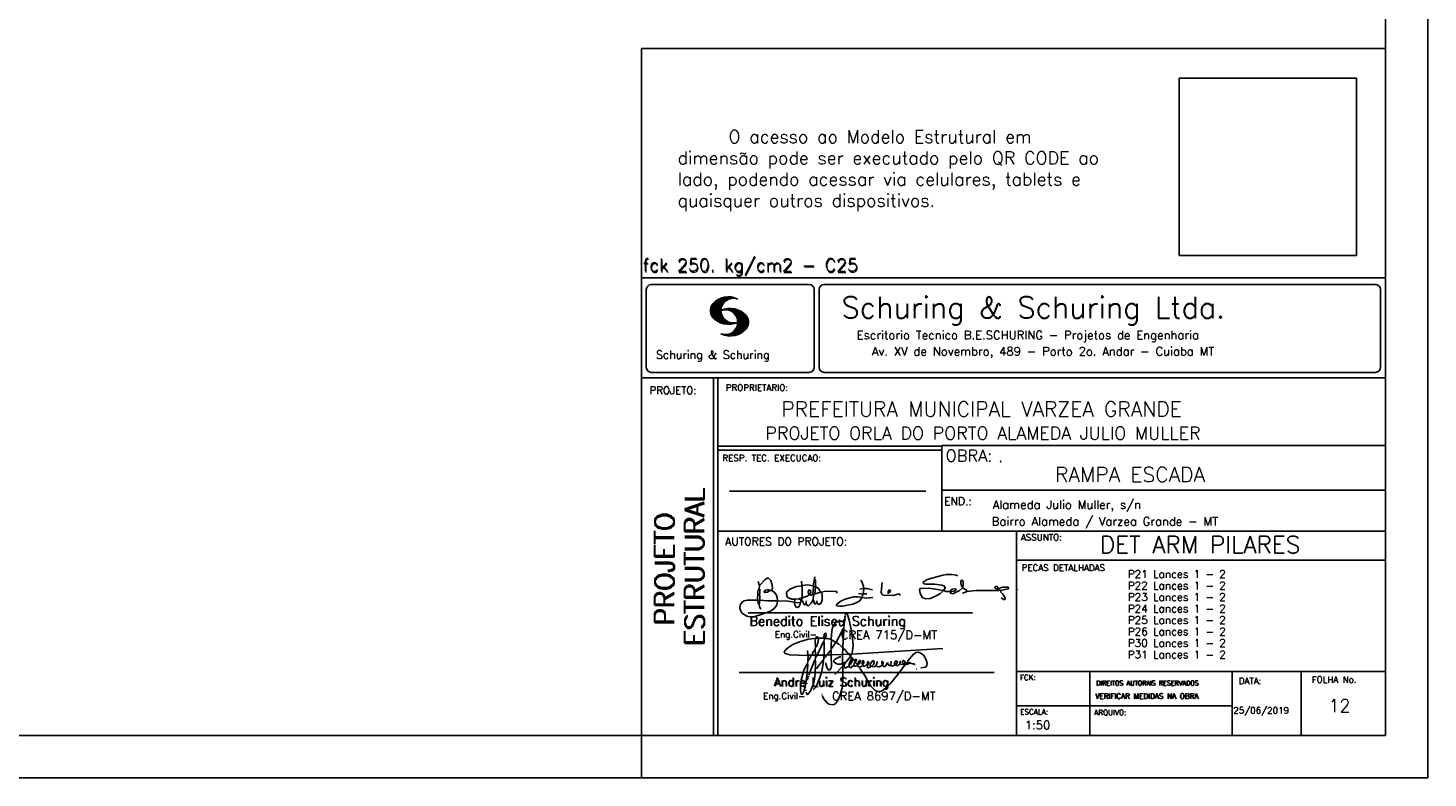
# Model space of a CAD drawing. Extents: x 0 to 119, y 0 to 84.
# Tile 7 of 13: x 86 to 119, y 0 to 18. Entities that reach past the tile are written whole.
import ezdxf

# ---------------------------------------------------------------- set-up
doc = ezdxf.new("R2010")
doc.units = 0
doc.header["$MEASUREMENT"] = 0
doc.layers.get('0').update_dxf_attribs({"linetype": 'CONTINUOUS'})
for name, color, linetype in [('1', 1, 'CONTINUOUS'), ('2', 2, 'CONTINUOUS'), ('6', 6, 'CONTINUOUS'), ('8', 8, 'CONTINUOUS')]:
    doc.layers.add(name, color=color, linetype=linetype)
doc.styles.get("Standard").update_dxf_attribs({"font": 'ROMANS.SHX'})
picture_1 = doc.add_image_def('image1.png', size_in_pixel=(300, 300))

# ---------------------------------------------------------------- blocks, each defined once
blk = doc.blocks.new('assinaturabenedito')
at = {"color": 162}
for points in [[(80.21, 160.29), (79.88, 160.45), (79.72, 161.68), (80.29, 161.77), (80.46, 162.01), (80.54, 163.49), (80.37, 163.74), (80.54, 164.8), (80.46, 166.12), (80.29, 166.36), (80.37, 167.51), (82.43, 169.81), (83.41, 170.39), (83.9, 170.39), (84.81, 169.48), (85.38, 167.84), (85.46, 166.36), (85.13, 165.71), (86.12, 164.97), (86.94, 163.98), (87.35, 162.83), (87.43, 161.68), (87.19, 161.52), (83.66, 161.52), (80.46, 161.77)], [(101.96, 170.06), (102.04, 170.96)], [(155.13, 165.22), (153.4, 165.22), (152.58, 165.54), (153.16, 166.78), (152.67, 167.35), (151.85, 167.68), (149.14, 168.01), (145.61, 168.01), (144.71, 168.34), (144.46, 168.91), (146.1, 169.9), (152.17, 171.62), (153.65, 171.87), (155.7, 171.87), (157.43, 171.62), (158.08, 171.29)], [(79.55, 161.85), (79.72, 164.8), (79.88, 165.87), (80.21, 166.28)], [(80.46, 167.68), (80.21, 167.84), (79.88, 169.07)], [(84.48, 165.54), (84.15, 165.87), (83.57, 165.87), (82.84, 165.71), (82.1, 165.05), (82.59, 164.8), (83.57, 164.97), (84.48, 165.54)], [(84.48, 165.54), (85.05, 165.63)], [(94.32, 162.18), (93.09, 162.18), (91.53, 162.83), (91.12, 163.41), (90.96, 164.8), (91.29, 165.38), (92.52, 166.2), (94.82, 167.1), (97.03, 167.43), (97.11, 162.92)], [(96.95, 167.51), (96.79, 169.24)], [(101.46, 167.43), (99.17, 167.76), (97.11, 167.51)], [(98.59, 160.54), (99.17, 159.71), (99.58, 159.63), (100.56, 160.62), (101.38, 161.93), (102.12, 160.29), (102.69, 160.78), (103.6, 160.12), (104.42, 160.54), (104.99, 161.85), (104.99, 163.9), (104.66, 164.97), (106.3, 165.3), (110.57, 165.22), (110.74, 164.97), (110.49, 164.56)], [(99.9, 163.9), (100.48, 164.8), (100.4, 165.63), (99.9, 165.79), (99.49, 165.22), (99.58, 164.23), (99.82, 164.15)], [(101.3, 164.07), (101.55, 167.1)], [(101.55, 163.82), (102.04, 164.31), (102.28, 166.78), (102.28, 167.1), (101.55, 167.19), (101.46, 167.51), (101.96, 170.06), (102.28, 169.81), (102.28, 167.27)], [(102.04, 164.31), (104.58, 164.97)], [(104.34, 164.97), (103.51, 166.36), (102.69, 166.94), (102.37, 166.94)], [(121.16, 166.36), (119.76, 166.04)], [(120.99, 164.31), (121.24, 166.12), (121.16, 167.19), (120.66, 168.66), (120.09, 169.57)], [(121.24, 166.2), (121.48, 166.36), (122.55, 166.36), (124.6, 165.87)], [(135.35, 163.57), (135.27, 164.23), (135.11, 164.31), (132.64, 163.57), (129.12, 163.74), (128.62, 163.9), (128.3, 164.15), (128.05, 164.89), (128.46, 168.66)], [(130.84, 164.8), (130.76, 165.22), (131.25, 165.79), (131.58, 165.71), (131.66, 165.3), (131.41, 164.97), (130.84, 164.8)], [(130.84, 164.8), (130.76, 164.48), (130.92, 164.23)], [(152.26, 165.38), (152.17, 165.54), (151.11, 165.79), (146.68, 166.53), (143.56, 166.36), (143.23, 166.2), (143.15, 165.79), (143.31, 164.56), (144.13, 162.83), (145.61, 162.26), (147.25, 162.51), (149.38, 163.33), (151.02, 164.23), (152.26, 165.38)], [(152.26, 165.38), (152.5, 165.54)], [(155.21, 165.05), (155.13, 165.3), (155.37, 165.71), (156.03, 166.04), (157.26, 166.2), (157.43, 165.87), (157.18, 165.54), (156.6, 165.3), (155.21, 165.05)], [(155.21, 165.05), (155.29, 164.48), (156.19, 164.23), (158.82, 165.63), (159.89, 166.69), (161.36, 165.79), (161.61, 165.3), (161.61, 165.13), (161.12, 164.89), (160.3, 164.64), (159.97, 164.72)], [(159.89, 166.69), (159.89, 167.1), (160.22, 167.51), (160.22, 168.91), (160.05, 169.48), (159.56, 169.65), (159.23, 168.99), (159.23, 168.42), (159.56, 167.27), (159.8, 167.19)], [(161.61, 165.13), (165.22, 165.63), (174, 165.63), (174.41, 165.71), (174.49, 166.28)], [(176.63, 162.1), (176.63, 162.75), (175.81, 164.15), (174.99, 164.97), (174.82, 165.63), (177.36, 166.04), (178.02, 166.28), (178.02, 166.53), (177.78, 166.86), (177.36, 166.94), (175.56, 166.94), (174.66, 166.61), (174.49, 166.36), (173.02, 166.2), (172.61, 166.69), (172.93, 167.19), (173.34, 167.19), (173.75, 166.86), (173.84, 166.45)], [(173.59, 165.63), (173.59, 166.12)], [(174.82, 165.63), (174.58, 165.71)], [(181.55, 165.95), (181.47, 166.12)], [(87.43, 161.36), (87.1, 159.8), (86.04, 158.4), (84.97, 157.66), (81.44, 156.27), (78.16, 155.28), (76.68, 155.28), (75.37, 155.53), (73.73, 156.51), (73.15, 157.25), (72.66, 158.56), (72.74, 159.96), (73.65, 161.11), (74.38, 161.52), (75.53, 161.77), (79.64, 161.77)], [(80.21, 160.29), (80.46, 161.6)], [(80.21, 160.29), (80.37, 159.22), (80.87, 158.32)], [(94.08, 161.03), (91.53, 161.36), (87.43, 161.52)], [(94.08, 161.03), (94.32, 162.18), (95.88, 162.34), (96.21, 162.59), (96.95, 162.67)], [(94.08, 161.03), (94.08, 160.86)], [(96.29, 160.7), (94.24, 160.86), (94.08, 160.21), (94.57, 159.14), (95.39, 158.89), (95.8, 159.22), (96.29, 160.29), (96.29, 160.7)], [(96.87, 161.77), (96.54, 161.77), (95.88, 162.26)], [(96.29, 160.7), (96.87, 161.52)], [(98.59, 160.54), (98.1, 159.96), (97.61, 160.37), (97.36, 161.44), (96.87, 161.6), (97.03, 162.75), (99.08, 163.33), (99.9, 163.9), (100.48, 163.74), (101.3, 164.07), (101.55, 163.9), (101.38, 162.01)], [(98.59, 160.54), (98.76, 161.6)], [(102.78, 160.78), (102.86, 161.52)], [(110.74, 160.29), (110.57, 159.96), (110.74, 159.63), (111.88, 159.39), (112.87, 159.39), (116.89, 160.21), (118.53, 160.86), (119.68, 161.6), (120.5, 162.83)], [(110.74, 160.29), (112.29, 161.44), (113.94, 162.18), (117.22, 163.08), (118.86, 163.16), (122.22, 162.59), (124.85, 162.83)], [(120.83, 164.15), (119.19, 164.39)], [(120.83, 164.15), (120.58, 163)], [(120.83, 164.15), (121.07, 164.31), (122.47, 164.23)], [(176.63, 162.1), (176.13, 162.1), (175.07, 162.75)], [(176.63, 162.1), (176.63, 162.1)]]:
    blk.add_lwpolyline(points, dxfattribs=at)
blk = doc.blocks.new('assinaturanadre')
at = {"color": 162}
for points in [[(-225.3, 18.87), (-225.71, 15.34), (-225.87, 15.1), (-226.28, 15.26), (-226.36, 15.59), (-227.18, 16), (-229.07, 16), (-230.71, 15.18), (-231.94, 13.7), (-232.6, 11.73), (-233.01, 8.69), (-233.17, 5.9), (-233.01, 5.41), (-233.26, 2.62), (-233.26, 1.06), (-233.09, 0.65), (-233.34, -0.09), (-233.17, -0.67), (-233.17, -2.55), (-233.67, -2.8), (-235.23, -2.8), (-235.14, -2.23), (-233.42, -0.17)], [(-225.3, 18.87), (-225.46, 18.87), (-225.54, 18.46)], [(-225.3, 18.87), (-225.22, 19.04)], [(-221.69, -2.31), (-221.03, 0.57), (-220.87, 2.86), (-221.52, 9.6), (-222.84, 15.92), (-223.98, 19.86), (-224.56, 20.6), (-224.89, 20.68), (-225.22, 20.19), (-225.22, 19.53)], [(-225.87, 15.1), (-225.95, 13.46), (-226.28, 11.98), (-226.61, 11.73), (-227.59, 9.51), (-230.47, 4.42), (-229.32, 3.44), (-229.07, 3.44), (-227.43, 1.88), (-226.69, 1.63), (-226.61, 0.81), (-226.86, -2.47), (-226.77, -7.81), (-226.53, -8.71), (-226.86, -9.37), (-226.61, -10.68), (-226.69, -17.25), (-227.1, -21.27), (-227.76, -23.82), (-228.83, -27.19), (-229.56, -28.58), (-230.71, -29.9), (-231.53, -30.47), (-232.52, -30.72), (-234.41, -30.31), (-235.88, -29.24), (-237.44, -27.27), (-238.1, -25.79)], [(-237.2, 6.72), (-237.03, 8.78), (-236.78, 9.27), (-236.46, 9.43), (-236.13, 9.27), (-235.96, 8.53), (-236.29, 7.05), (-236.62, 6.39), (-236.87, 6.31)], [(-226.28, 11.98), (-226.12, 11.9), (-226.12, 10.83), (-226.69, 1.71)], [(-240.48, 6.64), (-245.98, 6.07), (-251.39, 4.42), (-254.59, 2.95), (-256.81, 1.55), (-258.37, 0.4), (-259.02, -0.26), (-259.43, -1.08), (-259.35, -1.49), (-258.86, -2.06), (-256.4, -2.8), (-246.55, -3.05), (-246.22, -2.8), (-246.39, -0.34)], [(-242.2, 0.15), (-243.19, -1.16), (-244.01, -2.97), (-246.22, -2.97)], [(-237.2, 6.72), (-236.95, 6.23), (-237.2, 4.67), (-237.61, 4.26), (-241.05, -2.97), (-241.95, -3.05), (-242.12, 0.81), (-241.95, 1.47), (-241.46, 1.88), (-240.4, 4.59), (-240.23, 6.56), (-237.36, 6.56), (-237.2, 6.72)], [(-241.87, 6.48), (-242.12, 4.51), (-242.04, 1.47)], [(-240.48, 6.64), (-240.48, 6.97), (-241.05, 7.38), (-241.63, 7.22), (-241.79, 6.64)], [(-237.28, 4.51), (-237.03, 4.1), (-237.11, -2.72), (-237.36, -2.88), (-240.89, -2.88)], [(-240.48, 6.64), (-240.31, 6.64)], [(-236.54, 6.48), (-234.98, 6.31), (-233.26, 5.82)], [(-233.01, 5.41), (-232.68, 5.49), (-230.63, 4.34), (-232.35, 1.55), (-233.01, 0.89)], [(-230.47, 4.42), (-230.47, 4.42)], [(-226.61, 0.81), (-226.36, 0.81), (-225.22, -0.17), (-224.97, -0.67), (-223.74, -1.9), (-223.66, -2.39), (-226.77, -2.55)], [(-221.69, -2.31), (-170.73, 0.81)], [(-246.14, -3.05), (-246.22, -5.76), (-246.06, -6), (-246.39, -7.4), (-246.3, -8.47), (-246.88, -14.54), (-247.62, -19.96), (-248.44, -23.33), (-249.18, -24.72), (-249.5, -24.89), (-250.08, -24.31), (-250.41, -21.93), (-250.41, -19.88), (-250, -16.76), (-248.44, -11.5), (-246.88, -7.97), (-246.47, -7.65)], [(-241.87, -4.11), (-242.12, -5.76), (-241.95, -6), (-241.95, -7.73), (-242.2, -13.15), (-242.78, -17.42), (-243.43, -19.96), (-244.74, -22.83), (-246.14, -24.72), (-246.47, -24.89), (-246.8, -24.72), (-247.21, -23.66)], [(-244.33, -3.05), (-245.32, -5.02), (-245.98, -5.84)], [(-242.12, -5.67), (-242.45, -6), (-243.51, -8.3), (-245.65, -13.97)], [(-242.04, -2.88), (-243.92, -2.97)], [(-237.11, -2.97), (-237.28, -3.87), (-237.28, -4.53), (-237.11, -4.69), (-237.61, -5.76), (-237.44, -6.25), (-238.02, -9.78), (-238.59, -12.57), (-239.66, -15.94), (-241.79, -20.78), (-242.61, -21.85), (-243.27, -22.1)], [(-241.13, -2.97), (-241.54, -3.95), (-241.87, -4.11), (-241.95, -3.13)], [(-237.61, -5.76), (-239, -7.15), (-241.38, -10.6)], [(-235.31, -2.64), (-235.8, -2.97), (-237.11, -2.88)], [(-235.88, -2.97), (-236.13, -3.62), (-237.03, -4.61)], [(-233.09, -2.8), (-233.01, -9.29), (-233.17, -9.94), (-233.91, -11.18), (-234.32, -11.26), (-234.9, -11.01), (-235.39, -10.27), (-236.13, -8.06), (-236.21, -7.15)], [(-226.86, -2.55), (-233.17, -2.72)], [(-226.77, -7.56), (-227.84, -7.89), (-229.65, -7.89), (-230.71, -7.48), (-231.7, -6.66), (-231.78, -6), (-230.96, -5.1), (-228.25, -3.79), (-227.68, -3.79)], [(-222.43, -3.29), (-222.43, -3.7), (-224.97, -6.82), (-226.61, -7.4)], [(-225.05, -6.91), (-226.04, -8.55), (-225.87, -8.79), (-225.95, -9.7), (-225.54, -10.03), (-224.97, -10.03), (-223.16, -8.96)], [(-221.69, -2.31), (-223.57, -2.39)], [(-221.36, -4.85), (-222.18, -5.35), (-222.34, -6.09), (-222.75, -6.66), (-223.08, -7.97), (-223.08, -8.88), (-222.67, -9.78), (-222.34, -9.86), (-222.01, -9.78), (-220.54, -8.47)], [(-221.19, -5.1), (-221.28, -6.09), (-221.6, -6.74), (-222.43, -8.06), (-222.92, -8.38)], [(-221.85, -2.39), (-222.43, -3.29), (-222.84, -2.88), (-222.84, -2.55)], [(-222.43, -3.7), (-221.44, -4.36), (-221.36, -4.94), (-220.78, -5.18), (-220.29, -5.92), (-219.96, -6), (-219.47, -5.35), (-219.14, -5.26), (-218.98, -5.51), (-219.39, -6.5), (-219.96, -6.99), (-220.21, -7.56), (-220.46, -8.47), (-220.05, -9.04), (-219.55, -9.12), (-218.4, -8.55), (-217.91, -9.37), (-217.34, -9.7), (-216.02, -9.12), (-215.7, -8.71), (-215.04, -9.04), (-214.3, -9.04), (-212.99, -7.81), (-212.91, -7.07), (-212.66, -6.58), (-212.41, -6.58), (-212.17, -6.91), (-212.33, -7.81), (-212.58, -8.14), (-212.99, -7.97)], [(-219.96, -6), (-219.8, -6.74)], [(-219.8, -6.82), (-219.88, -7.07)], [(-219.8, -6.91), (-218.57, -7.89), (-218.32, -7.73), (-217.58, -6.17), (-217.26, -5.84), (-216.93, -6), (-216.85, -6.82), (-217.58, -7.81), (-218.4, -8.22), (-218.49, -7.97)], [(-190.51, -6.82), (-189.52, -7.32), (-189.77, -7.81), (-190.42, -8.06), (-191.57, -7.97), (-195.76, -13.72), (-200.19, -18.89), (-203.31, -21.93), (-205.03, -23), (-206.1, -23.33), (-207.49, -23.25), (-208.48, -22.67), (-210.94, -20.21), (-212.58, -17.66), (-213.81, -15.2), (-216.85, -10.6), (-217.17, -9.78)], [(-215.53, -8.3), (-215.86, -7.73), (-215.86, -6.82), (-215.45, -6), (-215.2, -6), (-214.96, -6.33), (-214.88, -7.23), (-215.53, -8.3)], [(-212.66, -8.14), (-212.99, -9.37), (-212.91, -9.78), (-212.25, -10.03), (-211.18, -9.53), (-210.94, -9.29), (-211.27, -8.63), (-211.27, -8.06), (-210.86, -7.23), (-210.03, -6.09), (-209.3, -6), (-209.05, -7.15), (-209.54, -8.14), (-210.36, -9.12), (-210.2, -9.37), (-208.72, -9.21), (-207.9, -8.63), (-207.41, -6.82), (-207.49, -6.41)], [(-212.66, -6.58), (-212.91, -6.33)], [(-204.54, -8.14), (-204.04, -7.81), (-203.96, -6.99), (-204.37, -6.41), (-204.78, -6.41), (-204.87, -7.73), (-204.54, -8.14)], [(-202.24, -7.15), (-202.08, -8.06), (-202.98, -9.29), (-203.47, -9.29), (-204.45, -8.63)], [(-201.42, -7.07), (-201.5, -7.48), (-201.25, -8.22), (-200.6, -8.71), (-200.02, -8.71)], [(-201.09, -6.5), (-201.09, -6.5)], [(-196.33, -7.48), (-197.23, -8.3), (-198.14, -8.71), (-199.2, -9.04), (-199.78, -8.96), (-199.94, -8.63), (-199.53, -7.07), (-199.53, -6.25)], [(-196.33, -7.48), (-196.09, -6.82), (-196.17, -6.41), (-196.99, -6.17), (-197.56, -6.82), (-197.73, -7.32), (-197.73, -7.81), (-197.48, -8.22)], [(-194.77, -7.23), (-194.28, -6.74), (-194.28, -6.41), (-194.77, -6.74), (-194.77, -7.23)], [(-194.77, -7.23), (-194.77, -7.97), (-194.61, -8.06), (-193.13, -8.14), (-192.15, -7.81), (-191.74, -7.97)], [(-192.06, -7.73), (-191.74, -7.07), (-191.98, -6.5), (-192.64, -6), (-193.13, -6), (-193.3, -7.07), (-192.64, -7.81)], [(-190.51, -6.82), (-191.33, -7.89)], [(-190.51, -6.82), (-190.18, -6.17), (-187.06, -2.39), (-185.58, -1.41), (-184.35, -1.24), (-182.46, -2.23), (-181.32, -3.21), (-179.92, -5.59), (-179.43, -7.65), (-179.59, -8.79), (-180.25, -9.62), (-183.04, -10.03)], [(-189.44, -7.23), (-189.11, -6.99), (-188.78, -7.32)], [(-189.44, -7.23), (-189.19, -7.56), (-188.7, -7.4), (-187.39, -7.81), (-186.73, -7.81), (-186.48, -8.14), (-186.07, -8.22)], [(-246.06, -15.36), (-246.22, -16.1)], [(-245.81, -14.54), (-245.89, -15.03)], [(-226.86, -9.29), (-231.21, -13.8)], [(-226.04, -8.47), (-226.45, -8.63)], [(-218.4, -8.22), (-218.4, -8.47)], [(-215.53, -8.3), (-215.53, -8.63)], [(-210.36, -9.12), (-210.86, -9.21)], [(-204.54, -8.14), (-204.54, -8.55), (-205.28, -9.12), (-206.26, -9.45), (-207.49, -9.29), (-207.9, -8.79)], [(-194.77, -7.89), (-195.84, -8.71), (-196.5, -8.79), (-197.15, -8.38)], [(-185.42, -10.77), (-185.17, -10.77)], [(-247.29, -22.34), (-247.29, -22.92)], [(-246.8, -18.57), (-246.88, -19.06)], [(-246.39, -16.43), (-246.39, -16.84)], [(-238.43, -24.64), (-238.43, -24.81)], [(-238.26, -25.22), (-238.18, -25.46)]]:
    blk.add_lwpolyline(points, dxfattribs=at)

msp = doc.modelspace()

# ---------------------------------------------------------------- linework, layer by layer
at = {"layer": '1', "linetype": 'Continuous'}
for p, q in [((118.900002, 0), (118.900002, 84.099998)), ((100.400002, 0), (100.400002, 1)), ((0, 0), (118.900002, 0))]:
    msp.add_line(p, q, dxfattribs=at)
at = {"layer": '2', "linetype": 'Continuous'}
for p, q in [((100.400002, 1), (100.400002, 17.142713)), ((117.900002, 17.142713), (100.400002, 17.142713)), ((100.400002, 11.755142), (117.900002, 11.755135)), ((100.400002, 1), (100.400002, 11.755142)), ((100.632485, 11.593918), (104.348992, 11.593918)), ((104.695244, 11.593918), (117.667504, 11.593918)), ((100.515984, 11.477417), (100.515984, 9.648308)), ((102.021767, 10.985771), (102.328316, 11.29232)), ((102.022118, 10.971992), (102.345925, 11.295792)), ((102.022164, 11.000305), (102.308007, 11.286148)), ((102.022484, 10.958214), (102.364266, 11.300003)), ((102.024361, 11.016647), (102.288399, 11.280685)), ((102.024468, 10.94606), (102.381127, 11.302727)), ((102.026574, 11.03299), (102.265404, 11.271812)), ((102.026696, 10.934158), (102.396309, 11.303772)), ((102.028939, 10.922256), (102.412331, 11.305649)), ((102.032174, 10.911354), (102.426827, 11.306015)), ((102.032433, 11.052986), (102.239464, 11.26001)), ((102.035912, 10.900948), (102.44201, 11.307053)), ((102.039254, 11.073952), (102.210518, 11.245209)), ((102.039651, 10.890556), (102.456277, 11.307182)), ((102.043557, 10.880333), (102.469246, 11.306015)), ((102.052743, 11.10157), (102.174309, 11.223145)), ((102.408669, 11.2313), (102.483056, 11.305702)), ((102.438058, 11.246552), (102.495736, 11.30423)), ((102.462868, 11.257233), (102.508401, 11.302757)), ((102.481972, 11.262199), (102.521233, 11.30146)), ((102.502465, 11.268562), (102.533059, 11.299149)), ((102.518487, 11.270424), (102.5449, 11.296837)), ((102.534478, 11.272285), (102.557, 11.294807)), ((102.550469, 11.274147), (102.568551, 11.292221)), ((104.465493, 11.477417), (104.465493, 9.648308)), ((104.578744, 11.477417), (104.578744, 9.648308)), ((117.784005, 11.477417), (117.784005, 9.648308)), ((102.048607, 10.871239), (102.32058, 11.143219)), ((102.053643, 10.862129), (102.302117, 11.110611)), ((102.058678, 10.853035), (102.291588, 11.085945)), ((102.064263, 10.84449), (102.283593, 11.06382)), ((102.070778, 10.836868), (102.279656, 11.045746)), ((102.077294, 10.829247), (102.275872, 11.027817)), ((102.083809, 10.821625), (102.274163, 11.011971)), ((102.090554, 10.814232), (102.27311, 10.99678)), ((102.096932, 10.807419), (102.270302, 10.980797)), ((102.104729, 10.800133), (102.273202, 10.968597)), ((102.111825, 10.793083), (102.274117, 10.955383)), ((102.119164, 10.786293), (102.275155, 10.942276)), ((102.126824, 10.779808), (102.277611, 10.930595)), ((102.134484, 10.773323), (102.280083, 10.918922)), ((102.142129, 10.766846), (102.28254, 10.907249)), ((102.150094, 10.760674), (102.285897, 10.896469)), ((102.158333, 10.754768), (102.289651, 10.886078)), ((102.166573, 10.748863), (102.293404, 10.875694)), ((102.174798, 10.742966), (102.297204, 10.865356)), ((102.33149, 10.998619), (102.346154, 11.013283)), ((102.348687, 11.001663), (102.365319, 11.018303)), ((102.363152, 11.001991), (102.384881, 11.023735)), ((102.377602, 11.002319), (102.401894, 11.026611)), ((102.392068, 11.002647), (102.419472, 11.030045)), ((102.40458, 11.001007), (102.435235, 11.03167)), ((102.417229, 10.999535), (102.451501, 11.033806)), ((102.429986, 10.998154), (102.466195, 11.034363)), ((102.441216, 10.995239), (102.480889, 11.03492)), ((102.452431, 10.992317), (102.495598, 11.035484)), ((102.464333, 10.990074), (102.50898, 11.034729)), ((102.474877, 10.986488), (102.523156, 11.034767)), ((102.484322, 10.981789), (102.536187, 11.033653)), ((102.494317, 10.977654), (102.548455, 11.031792)), ((102.504601, 10.973801), (102.561593, 11.0308)), ((102.514306, 10.969368), (102.573754, 11.028824)), ((102.522408, 10.963333), (102.585229, 11.026146)), ((102.532494, 10.959282), (102.597603, 11.024391)), ((102.540383, 10.953033), (102.608834, 11.021484)), ((102.549111, 10.947632), (102.619698, 11.018219)), ((102.556161, 10.940536), (102.630761, 11.015137)), ((102.565194, 10.93544), (102.641869, 11.012115)), ((102.572106, 10.928207), (102.65223, 11.008339)), ((102.579827, 10.921783), (102.662606, 11.004555)), ((102.585915, 10.913734), (102.673302, 11.001122)), ((102.594002, 10.907692), (102.683312, 10.997002)), ((102.599907, 10.899467), (102.692727, 10.992279)), ((102.606621, 10.892029), (102.702447, 10.987854)), ((102.611748, 10.883018), (102.712227, 10.983505)), ((102.617653, 10.874802), (102.721871, 10.979012)), ((102.623757, 10.866768), (102.730431, 10.973442)), ((102.629494, 10.858353), (102.739998, 10.968857)), ((102.633523, 10.848244), (102.74865, 10.963379)), ((102.63839, 10.838989), (102.757043, 10.957634)), ((102.643319, 10.829773), (102.765557, 10.952019)), ((102.648354, 10.817596), (102.775673, 10.944923)), ((102.652337, 10.806755), (102.785027, 10.939453)), ((102.656197, 10.794724), (102.793786, 10.932312)), ((102.659859, 10.781189), (102.803063, 10.924393)), ((102.662652, 10.768639), (102.811745, 10.91774)), ((102.665169, 10.667847), (102.863503, 10.866165)), ((102.66523, 10.753647), (102.820916, 10.90934)), ((102.666237, 10.683037), (102.857552, 10.874352)), ((102.666314, 10.73967), (102.829201, 10.90255)), ((102.66729, 10.698235), (102.84977, 10.880722)), ((102.667901, 10.725861), (102.836678, 10.894646)), ((102.668114, 10.711845), (102.843789, 10.887527)), ((102.183388, 10.737427), (102.302071, 10.856102)), ((102.192223, 10.732109), (102.306954, 10.84684)), ((102.201058, 10.726807), (102.311837, 10.837578)), ((102.209878, 10.721497), (102.316918, 10.828537)), ((102.219185, 10.71666), (102.322838, 10.820305)), ((102.228631, 10.711967), (102.328744, 10.812088)), ((102.238076, 10.707275), (102.334664, 10.803864)), ((102.247536, 10.702599), (102.340798, 10.79586)), ((102.257638, 10.698563), (102.347695, 10.78862)), ((102.267739, 10.694519), (102.354607, 10.781387)), ((102.277825, 10.690483), (102.361504, 10.774155)), ((102.288201, 10.686714), (102.368584, 10.767105)), ((102.299004, 10.683372), (102.376473, 10.760849)), ((102.309792, 10.680031), (102.384362, 10.754601)), ((102.320595, 10.676697), (102.392251, 10.74836)), ((102.33207, 10.674026), (102.400323, 10.742287)), ((102.343621, 10.671448), (102.409234, 10.737053)), ((102.355172, 10.668869), (102.41813, 10.731819)), ((102.367196, 10.666748), (102.427041, 10.726585)), ((102.379601, 10.665009), (102.436257, 10.721664)), ((102.391991, 10.663277), (102.446251, 10.717522)), ((102.404778, 10.661919), (102.456246, 10.713379)), ((102.41813, 10.66114), (102.466225, 10.709244)), ((102.431496, 10.660355), (102.476906, 10.705772)), ((102.445305, 10.660042), (102.488122, 10.70285)), ((102.459756, 10.660355), (102.499337, 10.699936)), ((102.471291, 10.38913), (102.89573, 10.813568)), ((102.474206, 10.660667), (102.510674, 10.697136)), ((102.485131, 10.388832), (102.900948, 10.804665)), ((102.490594, 10.661674), (102.523842, 10.694931)), ((102.498955, 10.388527), (102.904992, 10.794571)), ((102.508156, 10.663521), (102.537621, 10.692986)), ((102.513772, 10.389206), (102.907525, 10.782967)), ((102.525292, 10.665939), (102.550774, 10.691422)), ((102.528802, 10.390091), (102.910821, 10.77211)), ((102.541863, 10.668861), (102.565743, 10.692741)), ((102.544091, 10.391251), (102.914101, 10.761261)), ((102.560265, 10.672806), (102.580132, 10.69268)), ((102.56054, 10.393555), (102.915566, 10.748596)), ((102.576974, 10.395859), (102.917245, 10.736137)), ((102.580102, 10.677895), (102.59446, 10.692261)), ((102.59446, 10.692261), (102.596535, 10.694336)), ((102.594857, 10.399597), (102.918938, 10.723679)), ((102.598122, 10.683296), (102.610558, 10.69574)), ((102.613045, 10.403664), (102.918511, 10.709122)), ((102.617165, 10.689835), (102.625374, 10.698044)), ((102.622353, 10.554344), (102.891091, 10.823074)), ((102.632821, 10.409302), (102.91813, 10.694611)), ((102.63308, 10.695976), (102.639565, 10.702461)), ((102.640725, 10.586838), (102.886773, 10.832893)), ((102.648705, 10.608963), (102.881814, 10.842072)), ((102.653298, 10.415634), (102.917763, 10.680092)), ((102.65693, 10.63131), (102.875085, 10.849472)), ((102.660699, 10.649239), (102.870354, 10.858894)), ((102.6764, 10.424599), (102.913491, 10.66169)), ((102.701272, 10.435333), (102.910225, 10.644287)), ((102.729577, 10.449501), (102.90162, 10.621544)), ((102.766121, 10.471909), (102.889016, 10.594803)), ((102.845025, 10.536674), (102.85772, 10.54937)), ((102.350319, 10.409546), (102.362588, 10.421799)), ((102.361458, 10.40654), (102.376412, 10.421486)), ((102.372597, 10.403542), (102.390221, 10.421173)), ((102.383751, 10.400551), (102.406151, 10.422958)), ((102.395669, 10.398346), (102.422158, 10.424828)), ((102.407601, 10.396141), (102.439583, 10.428116)), ((102.419549, 10.393929), (102.458703, 10.43309)), ((102.432137, 10.392387), (102.479928, 10.440178)), ((102.444954, 10.391075), (102.504067, 10.450188)), ((102.457772, 10.389755), (102.537148, 10.469131)), ((100.400002, 9.399994), (117.900002, 9.399994)), ((100.632485, 9.531807), (104.348992, 9.531807)), ((102.100381, 5.799995), (102.100381, 9.399994)), ((102.200387, 5.799995), (102.200387, 9.399994)), ((104.695244, 9.531807), (117.667504, 9.531807)), ((117.900002, 9.399994), (117.900002, 1)), ((107.468575, 7.799995), (102.200387, 7.799995)), ((107.468575, 7.699995), (102.200387, 7.699995)), ((117.900002, 7.814748), (107.456068, 7.814748)), ((107.468575, 6.816429), (107.468575, 7.814748)), ((102.470307, 6.739054), (107.088883, 6.739054)), ((107.468575, 6.816429), (107.468575, 5.799995)), ((107.468575, 6.7647), (117.900002, 6.764707)), ((102.100381, 1), (102.100381, 5.799995)), ((102.200387, 1), (102.200387, 5.799995)), ((102.200387, 5.799995), (117.900002, 5.799995)), ((109.220955, 4.799995), (109.220955, 5.799995)), ((109.220954, 5.120245), (117.900001, 5.120252)), ((109.220955, 1), (109.220955, 4.799995)), ((102.911416, 3.880456), (108.18985, 3.880456)), ((102.697602, 2.480272), (108.694489, 2.480272)), ((109.220955, 2.505768), (117.900002, 2.505775)), ((110.946786, 1), (110.946786, 2.505775)), ((114.296471, 1), (114.296471, 2.505775)), ((115.92097, 1), (115.92097, 2.505774)), ((109.220955, 1.691734), (114.296471, 1.691742)), ((117.900002, 1), (100.400002, 1))]:
    msp.add_line(p, q, dxfattribs=at)
for centre, radius, start, end in [((100.632485, 11.477417), 0.116502, 90, 180), ((104.348992, 11.477417), 0.116502, 0, 90), ((104.695244, 11.477417), 0.116502, 90, 180), ((117.667504, 11.477417), 0.116502, 0, 90), ((102.448083, 10.815277), 0.491555, 63.393265, 138.909058), ((102.563225, 10.98333), 0.291044, 68.851509, 291.148499), ((102.265145, 10.982269), 0.243989, 140.229431, 231.895096), ((102.492333, 10.543831), 0.491555, 41.090942, 116.606735), ((102.37719, 10.711891), 0.291044, 248.851501, 111.148491), ((102.675271, 10.710823), 0.243989, 308.104889, 39.770576), ((102.448083, 11.15139), 0.491555, 218.229782, 296.60672), ((102.492333, 10.879951), 0.491555, 243.393265, 321.770233), ((100.632485, 9.648308), 0.116502, 180, 270), ((104.348992, 9.648308), 0.116502, 270, 0), ((104.695244, 9.648308), 0.116502, 180, 270), ((117.667504, 9.648308), 0.116502, 270, 0)]:
    msp.add_arc(centre, radius, start, end, dxfattribs=at)
at = {"layer": '8', "linetype": 'Continuous'}
for p, q in [((117.900002, 1), (117.900002, 83.099998)), ((2.5, 1), (117.900002, 1))]:
    msp.add_line(p, q, dxfattribs=at)

# ---------------------------------------------------------------- block references
at = {"xscale": 0.06, "yscale": 0.06, "zscale": 0.06}
msp.add_blockref('assinaturabenedito', (98.35609, -5.52941), dxfattribs=at)
at = {"linetype": 'Continuous', "xscale": 0.042, "yscale": 0.042, "zscale": 0.042}
msp.add_blockref('assinaturanadre', (114.657351, 3.009054), dxfattribs=at)

# ---------------------------------------------------------------- texts
at = {"linetype": 'Continuous', "insert": (101.250101, 15.22062), "char_height": 0.3, "attachment_point": 1}
msp.add_mtext_dynamic_manual_height_columns('^IO acesso ao Modelo Estrutural em dimensão pode ser executado pelo QR CODE ao lado, podendo acessar via celulares, tablets e quaisquer outros dispositivos.', width=10.84065058, gutter_width=1.5, heights=[3.742444], dxfattribs=at)
at = {"layer": '1', "linetype": 'Continuous'}
for s, height, p in [('PREFEITURA MUNICIPAL VARZEA GRANDE', 0.35, (103.689236, 8.494706)), ('PROJETO ORLA DO PORTO ALAMEDA JULIO MULLER', 0.3, (103.318472, 7.952581)), ('.', 0.3, (108.784329, 7.423969)), ('RAMPA ESCADA', 0.35, (110.13009, 6.957007)), ('Alameda Julio Muller, s/n', 0.2, (108.663326, 6.322955)), ('Bairro Alameda / Varzea Grande - MT', 0.2, (108.640302, 5.930193)), ('25/06/2019', 0.15, (114.32041, 1.512631))]:
    msp.add_text(s, height=height, dxfattribs=at).set_placement(p)
at = {"layer": '1', "linetype": 'Continuous', "insert": (116.558913, 1.84874), "char_height": 0.3, "attachment_point": 1}
msp.add_mtext_dynamic_manual_height_columns('12', width=0.86139052, gutter_width=1, heights=[0], dxfattribs=at)
at = {"layer": '2', "linetype": 'Continuous'}
for s, height, p in [('fck 250. kg/cm2 - C25', 0.3, (100.428574, 11.907463)), ('fck 250. kg/cm2 - C25', 0.3, (100.44175, 11.880586)), ('Schuring & Schuring Ltda.', 0.5, (105.106835, 10.806786)), ('Escritorio Tecnico B.E.SCHURING - Projetos de Engenharia', 0.2, (105.464669, 10.308487)), ('Schuring & Schuring', 0.19, (100.744332, 9.851486)), ('Av. XV de Novembro, 489 - Porto 2o. Andar - Cuiaba MT', 0.2, (105.823189, 9.925888)), ('PROPRIETARIO:', 0.15, (102.38453, 9.097366)), ('PROJETO:', 0.175, (100.593148, 9.02159)), ('RESP. TEC. EXECUCAO:', 0.15, (102.306, 7.444514)), ('OBRA:', 0.278755, (107.555098, 7.434759)), ('END.:', 0.185837, (107.517898, 6.410233)), ('AUTORES DO PROJETO:', 0.185837, (102.37201, 5.463953)), ('ASSUNTO:', 0.15, (109.325458, 5.581304)), ('PECAS DETALHADAS', 0.15, (109.342866, 4.865594)), ('Benedito Eliseu Schuring', 0.22, (102.938317, 3.577287)), ('Benedito Eliseu Schuring', 0.22, (102.949791, 3.577287)), ('Eng.Civil-', 0.15, (103.537205, 3.298847)), ('CREA 715/D-MT', 0.2, (105.090738, 3.262761)), ('Andre Luiz Schuring', 0.2, (103.516734, 2.158081)), ('Andre Luiz Schuring', 0.2, (103.534292, 2.149201)), ('FCK:', 0.125, (109.300759, 2.299423)), ('DATA:', 0.15, (114.44804, 2.2071)), ('FOLHA No.', 0.15, (116.16551, 2.23814)), ('Eng.Civil-', 0.15, (103.262769, 1.853248)), ('CREA 8697/D-MT', 0.2, (104.883336, 1.825346)), ('VERIFICAR MEDIDAS NA OBRA', 0.125, (111.07148, 1.861862)), ('VERIFICAR MEDIDAS NA OBRA', 0.125, (111.080453, 1.861862)), ('DIREITOS AUTORAIS RESERVADOS', 0.11, (111.09472, 2.176125)), ('DIREITOS AUTORAIS RESERVADOS', 0.11, (111.103692, 2.176125)), ('ESCALA:', 0.125, (109.30703, 1.490738)), ('1:50', 0.2, (109.417031, 1.144112)), ('ARQUIVO:', 0.125, (111.04905, 1.475601))]:
    msp.add_text(s, height=height, dxfattribs=at).set_placement(p)
for s, p in [('ESTRUTURAL', (101.873726, 3.12536)), ('ESTRUTURAL', (101.873726, 3.094507)), ('PROJETO', (101.169091, 3.606125)), ('PROJETO', (101.169091, 3.575272))]:
    msp.add_text(s, height=0.45, rotation=90, dxfattribs=at).set_placement(p)
at = {"layer": '6', "linetype": 'Continuous'}
for s, height, p in [('DET ARM PILARES', 0.4, (111.18333, 5.283987)), ('P21 Lances 1 - 2', 0.18, (111.839411, 4.70137)), ('P22 Lances 1 - 2', 0.18, (111.839411, 4.43137)), ('P23 Lances 1 - 2', 0.18, (111.839411, 4.16137)), ('P24 Lances 1 - 2', 0.18, (111.839411, 3.89137)), ('P25 Lances 1 - 2', 0.18, (111.839411, 3.62137)), ('P26 Lances 1 - 2', 0.18, (111.839411, 3.35137)), ('P30 Lances 1 - 2', 0.18, (111.839411, 3.08137)), ('P31 Lances 1 - 2', 0.18, (111.839411, 2.81137))]:
    msp.add_text(s, height=height, dxfattribs=at).set_placement(p)

# ---------------------------------------------------------------- pictures from other files: only their frames are drawn
at = {"linetype": 'Continuous'}
image = msp.add_image(picture_1, insert=(113.047897, 12.280867), size_in_units=(4.166667, 4.166667), dxfattribs=at)
image.dxf.flags = 7

doc.saveas('drawing.dxf')
